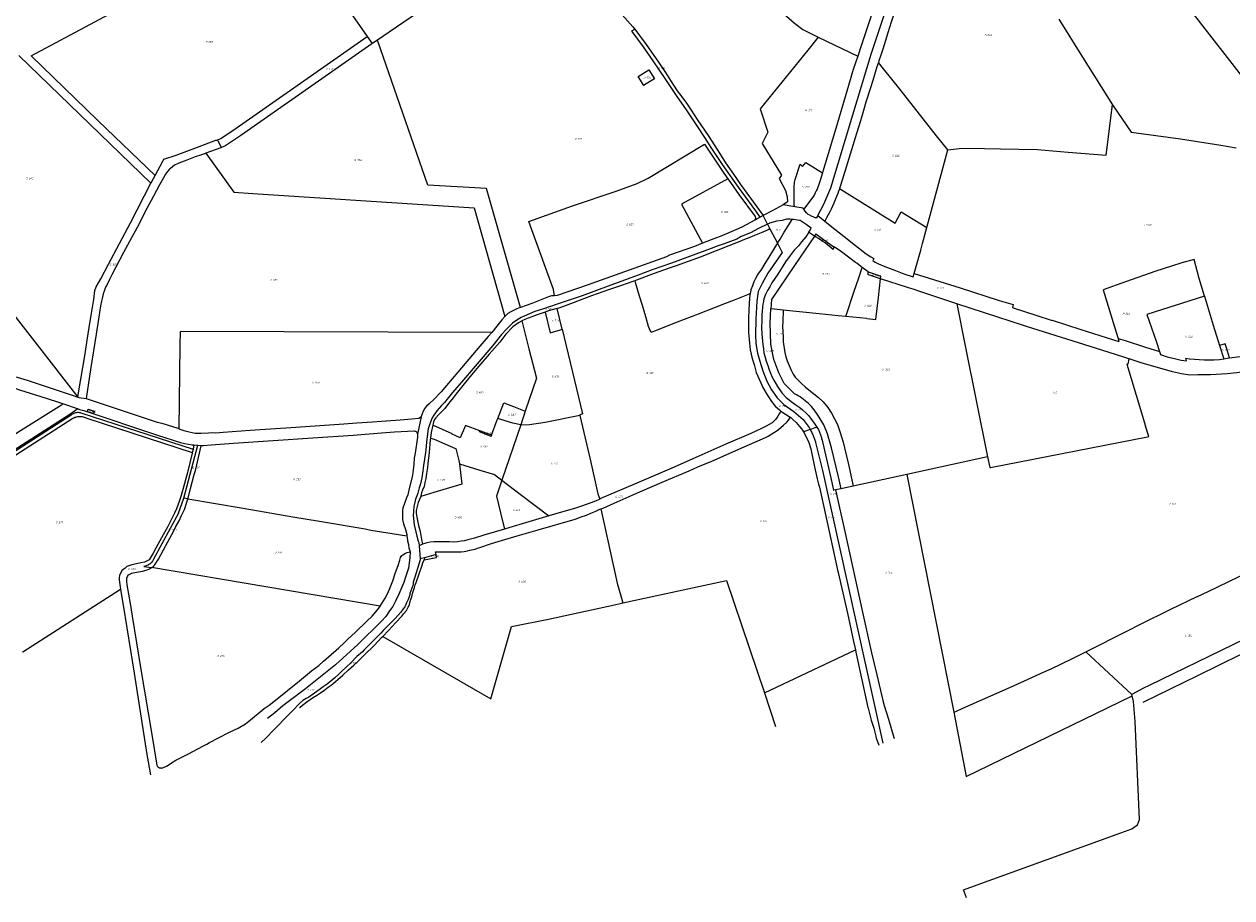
# Model space of a CAD drawing. Header units: metres. Extents: x 199958 to 203813, y 461826 to 464622.
# Tile 3 of 13: x 201332 to 202487, y 461826 to 462662. Entities that reach past the tile are written whole.
import ezdxf
from ezdxf.enums import TextEntityAlignment as Align
from ezdxf.lldxf.tags import DXFTag

# ---------------------------------------------------------------- set-up
doc = ezdxf.new("R2010")
doc.units = ezdxf.units.M
doc.layers.get('0').update_dxf_attribs({"lineweight": 25})
doc.layers.add('B-WE-KG-GRENS_PERCEEL-G', color=150, linetype='KG-PERCEEL', lineweight=18)
doc.layers.add('B-WE-KG-GRENS_PERCEEL-S', color=150, linetype='Continuous', lineweight=25)
doc.styles.add('NLCS-ISO', font='NLCS-ISO.ttf')
doc.styles.get("Standard").update_dxf_attribs({"font": 'NLCS-ISO.ttf'})
tags = doc.linetypes.add('KG-PERCEEL', pattern='A,5.5,-2,["P",Standard,S=1.8,R=0,X=-0.5,Y=-0.9],-2,5.5,-2,[5,NLCS.SHX,S=0.75,R=0,X=0,Y=0],-2', length=19).pattern_tags.tags
tags[6] = DXFTag(74, 10)

# ---------------------------------------------------------------- blocks, each defined once
blk = doc.blocks.new('SKG-PERCEELNUMMER-SO')
at = {"style": 'NLCS-ISO', "oblique": 10, "flags": 1}
for tag, p in [('GEMEENTECODE', (0, 2.6)), ('PERCEELGROOTTE', (0, -2.4))]:
    blk.add_attdef(tag, text='', height=1.8, dxfattribs=at).set_placement(p, align=Align.MIDDLE_CENTER)
at = {"style": 'NLCS-ISO', "oblique": 10}
blk.add_attdef('SECTIE', text='', height=1.8, dxfattribs=at).set_placement((-0.5, 0), align=Align.MIDDLE_RIGHT)
blk.add_attdef('PERCEELNUMMER', text='', height=1.8, dxfattribs=at).set_placement((0.5, 0), align=Align.MIDDLE_LEFT)

msp = doc.modelspace()

# ---------------------------------------------------------------- linework, layer by layer
at = {"layer": 'B-WE-KG-GRENS_PERCEEL-G', "flags": 128}
for points in [[(201834.135, 462971.657), (201887.386, 462908.848), (201937.255, 462849.342), (201954.436, 462822.941), (201956.951, 462814.56), (201960.303, 462798.635), (201961.979, 462782.711), (201958.627, 462770.558), (201954.151, 462764.827), (202038.777, 462688.99), (202068.625, 462662.404), (202076.697, 462656.364), (202091.365, 462649.24)], [(201339.172, 462631.367), (201582.547, 462761.757)], [(202220.982, 462757.241), (202218.097, 462754.471), (202206.735, 462743.474), (202198.034, 462735.139), (202192.624, 462730.076), (202187.477, 462724.127), (202185.709, 462722.049), (202183.221, 462718.396), (202178.456, 462711.403), (202178.142, 462710.933), (202176.123, 462706.308), (202175.474, 462704.817), (202174.26, 462702.267), (202172.916, 462699.131), (202171.034, 462694.257), (202168.774, 462686.529), (202165.845, 462677.612), (202161.192, 462663.42), (202158.058, 462653.41), (202153.046, 462637.77), (202151.139, 462631.799), (202149.393, 462626.558), (202148.867, 462624.86)], [(201670.067, 462646.471), (201681.428, 462654.308), (201702.295, 462668.703), (201715.22, 462677.619), (201758.069, 462707.406), (201783.475, 462725.222), (201782.744, 462726.406), (201781.917, 462728.163), (201781.4, 462730.437), (201781.917, 462732.608), (201784.088, 462736.95), (201785.638, 462739.534), (201786.052, 462742.739), (201784.565, 462747.05)], [(202390.488, 462747.806), (202556.932, 462533.348)], [(201608.729, 462724.042), (201660.33, 462649.715)], [(202090.93, 462478.695), (202096.783, 462489.315), (202103.509, 462505.079), (202124.584, 462574.875), (202142.116, 462632.737), (202164.152, 462700.179), (202167.01, 462707.356)], [(202155.723, 462709.266), (202150.904, 462696.598), (202132.687, 462641.863), (202129.101, 462630.912)], [(201891.513, 462687.832), (201892.317, 462686.424), (201893.352, 462684.613), (201904.164, 462670.622), (201914.339, 462659.017), (201916.076, 462656.758)], [(202321.411, 462666.371), (202344.071, 462630.017), (202372.486, 462584.51)], [(201517.248, 462550.971), (201520.317, 462552.368), (201534.999, 462562.098), (201631.694, 462629.836), (201660.33, 462649.715)], [(201660.33, 462649.715), (201665.007, 462642.981)], [(201913.621, 462654.502), (201913.223, 462655.039), (201916.076, 462656.758)], [(202036.038, 462476.98), (202031.687, 462483.043), (202015.316, 462505.844), (201999.937, 462527.521), (201989.234, 462543.696), (201986.017, 462548.657), (201978.258, 462560.628), (201965.568, 462579.499), (201956.105, 462593.408), (201945.799, 462608.57), (201933.724, 462626.585), (201924.386, 462639.977), (201913.621, 462654.502)], [(201916.076, 462656.758), (201920.699, 462650.749), (201926.9, 462642.004), (201938.665, 462625.15), (201945.502, 462615.293), (201950.272, 462607.82), (201956.632, 462597.963), (201960.13, 462593.352), (201965.536, 462585.879), (201969.828, 462579.36), (201975.711, 462570.298), (201986.84, 462554.08), (201989.155, 462550.545), (201995.585, 462540.725), (202002.899, 462529.119), (202012.597, 462514.968), (202017.138, 462508.253), (202038.876, 462478.518)], [(201520.63, 462543.501), (201524.304, 462545.173), (201539.624, 462555.326), (201571.285, 462577.784), (201597.749, 462596.288), (201626.527, 462616.267), (201632.94, 462620.719), (201664.929, 462642.927), (201665.007, 462642.981)], [(201665.007, 462642.981), (201665.87, 462643.576), (201670.067, 462646.471)], [(201806.744, 462390.633), (201774.515, 462504.378), (201718.194, 462507.627), (201670.459, 462645.34), (201670.067, 462646.471)], [(202091.365, 462649.24), (202081.319, 462636.69), (202035.86, 462580.481), (202043.347, 462558.348), (202037.76, 462547.388), (202056.365, 462517.219), (202054.086, 462513.964), (202060.27, 462502.572), (202061.572, 462496.388), (202061.898, 462491.831)], [(202091.365, 462649.24), (202129.101, 462630.912)], [(201327.566, 462631.473), (201453.701, 462509.394)], [(201339.172, 462631.367), (201392.195, 462580.053)], [(202129.101, 462630.912), (202124.904, 462618.092), (202118.596, 462597.406), (202108.246, 462561.868), (202097.682, 462527.048), (202095.812, 462520.822)], [(202148.867, 462624.86), (202147.555, 462620.623), (202143.553, 462607.702), (202141.351, 462600.749), (202137.013, 462587.114), (202134.615, 462579.036), (202131.663, 462568.998), (202128.106, 462557.099), (202121.952, 462537.282), (202115.616, 462516.667), (202114.335, 462512.498), (202112.282, 462506.215), (202111.734, 462504.357)], [(202215.291, 462541.263), (202204.569, 462554.804), (202169.56, 462599.016), (202153.812, 462618.685), (202148.867, 462624.86)], [(202215.291, 462541.263), (202228.953, 462542.968), (202250.252, 462542.779), (202265.587, 462542.444), (202300.849, 462541.617), (202330.126, 462539.248), (202366.579, 462536.187), (202372.486, 462584.51)], [(202372.486, 462584.51), (202390.362, 462558.324), (202437.667, 462551.92), (202476.312, 462545.709), (202490.951, 462543.304)], [(201392.195, 462580.053), (201403.333, 462569.274)], [(201403.333, 462569.274), (201457.627, 462516.728)], [(201184.765, 462560.986), (201383.752, 462305.099)], [(201457.627, 462516.728), (201465.073, 462530.603), (201465.851, 462532.355), (201477.793, 462536.336), (201498.047, 462543.946), (201515.609, 462550.502), (201516.293, 462550.698), (201517.248, 462550.971)], [(201517.248, 462550.971), (201520.63, 462543.501)], [(201814.773, 462472.971), (201856.496, 462487.86), (201898.207, 462501.999), (201918.395, 462509.125), (201928.913, 462514.308), (201982.844, 462546.749)], [(201982.844, 462546.749), (202000, 462520.912), (202001.288, 462518.973), (202005.102, 462513.578)], [(201506.285, 462538.192), (201504.711, 462537.61), (201501.919, 462536.68), (201496.077, 462534.576), (201487.894, 462531.394), (201480.425, 462528.503), (201476.308, 462526.673), (201472.33, 462523.605), (201471.282, 462522.79), (201469.48, 462520.763), (201467.536, 462518.017), (201465.554, 462514.636), (201461.835, 462508.01), (201455.954, 462497.071), (201449.854, 462485.351), (201440.406, 462467.259), (201433.016, 462453.772), (201427.285, 462443.128), (201416.189, 462421.988), (201413.937, 462417.318), (201411.376, 462412.008), (201410.221, 462410.045), (201408.842, 462406.14), (201408.155, 462403.848), (201407.337, 462400.693), (201406.406, 462396.852), (201405.594, 462392.324), (201403.612, 462379.508), (201401.288, 462365.09), (201395.985, 462331.509), (201391.89, 462303.767)], [(201520.434, 462543.429), (201506.285, 462538.192)], [(201506.285, 462538.192), (201532.881, 462500.878), (201551.153, 462499.763), (201762.545, 462485.961), (201791.89, 462382.207)], [(201520.63, 462543.501), (201520.434, 462543.429)], [(202195.166, 462467.097), (202215.291, 462541.263)], [(202069.206, 462513.124), (202074.09, 462527.621)], [(202074.09, 462527.621), (202076.49, 462525.59)], [(202076.49, 462525.59), (202079.424, 462529.195)], [(202079.424, 462529.195), (202095.367, 462519.341)], [(201453.701, 462509.394), (201453.943, 462509.864), (201456.152, 462513.98), (201457.627, 462516.728)], [(202005.102, 462513.578), (201960.763, 462489.327)], [(202005.102, 462513.578), (202007.494, 462510.194)], [(202068.505, 462507.166), (202068.571, 462508.667), (202068.71, 462510.162), (202068.922, 462511.649), (202069.206, 462513.124)], [(202092.881, 462511.063), (202092.315, 462509.224), (202091.691, 462507.404), (202091.008, 462505.605), (202090.268, 462503.829), (202089.471, 462502.077), (202088.619, 462500.352), (202087.711, 462498.656), (202086.749, 462496.989)], [(202095.367, 462519.341), (202092.881, 462511.063)], [(202095.812, 462520.822), (202095.367, 462519.341)], [(201383.752, 462305.099), (201384.443, 462308.965), (201390.882, 462346.309), (201392.851, 462359.538), (201394.648, 462371.614), (201396.147, 462381.529), (201397.676, 462390.817), (201398.96, 462398.296), (201400.022, 462406.79), (201401.359, 462410.557), (201405.718, 462418.215), (201412.965, 462432.124), (201434.252, 462471.655), (201453.701, 462509.394)], [(202007.494, 462510.194), (202015.599, 462498.728), (202031.056, 462477.73), (202031.371, 462476.17), (202030.891, 462474.192)], [(202068.979, 462487.041), (202068.523, 462488.56), (202068.259, 462492.192), (202068.505, 462507.166)], [(202111.734, 462504.357), (202111.602, 462503.91), (202111.292, 462503.103), (202110.506, 462501.061), (202110.306, 462500.542), (202110.038, 462499.785), (202108.926, 462496.652), (202106.338, 462490.442), (202103.669, 462484.597), (202102.425, 462482.112), (202099.335, 462476.424), (202097.611, 462473.321)], [(202111.734, 462504.357), (202164.784, 462471.299), (202170.817, 462482.269), (202195.166, 462467.097)], [(201960.763, 462489.327), (201980.807, 462452.032)], [(202057.758, 462488.957), (202047.464, 462483.17), (202038.876, 462478.518)], [(202061.898, 462491.831), (202057.758, 462488.957)], [(202068.979, 462487.041), (202067.174, 462487.349), (202057.758, 462488.957)], [(202086.749, 462496.989), (202077.523, 462484.798)], [(202036.038, 462476.98), (202030.891, 462474.192)], [(202038.876, 462478.518), (202036.038, 462476.98)], [(202043.052, 462470.337), (202038.876, 462478.518)], [(202076.92, 462485.685), (202068.979, 462487.041)], [(202077.523, 462484.798), (202076.92, 462485.685)], [(202090.93, 462478.695), (202090.078, 462477.162), (202089.567, 462476.164), (202085.111, 462477.876), (202082.693, 462479.145), (202081.86, 462479.621), (202080.036, 462481.286), (202078.965, 462482.674), (202077.523, 462484.798)], [(202090.93, 462478.695), (202097.611, 462473.321)], [(202043.052, 462470.337), (202034.29, 462466.087), (202026.542, 462462.155), (202017.637, 462458.454), (202013.705, 462456.141), (202001.562, 462451.631), (201994.855, 462449.202), (201988.957, 462447.005), (201951.14, 462433.128), (201932.753, 462426.536), (201919.222, 462421.679), (201890.773, 462411.039), (201865.909, 462401.903), (201839.889, 462393.114), (201836.419, 462391.958), (201833.413, 462391.032), (201829.828, 462389.76), (201823.583, 462387.794), (201820.576, 462386.753), (201810.399, 462382.359), (201807.624, 462381.202), (201804.154, 462379.352), (201799.181, 462375.651), (201795.596, 462372.182), (201793.515, 462370.1), (201788.773, 462364.896), (201780.331, 462354.373), (201752.46, 462321.529), (201741.821, 462309.271), (201734.188, 462299.903), (201731.413, 462297.012), (201727.018, 462291.808), (201725.515, 462289.842), (201723.896, 462287.645), (201722.508, 462285.101), (201721.12, 462282.094), (201719.617, 462277.468), (201718.692, 462274.692), (201717.073, 462262.203), (201716.263, 462254.223), (201715.107, 462245.781), (201714.28, 462239.678), (201713.603, 462234.679), (201712.562, 462227.74), (201711.29, 462221.958), (201710.134, 462218.141), (201708.63, 462213.053), (201707.821, 462210.74), (201707.127, 462208.89), (201706.665, 462207.502)], [(201839.297, 462401.723), (201838.442, 462407.765), (201817.558, 462465.081), (201814.773, 462472.971)], [(202045.28, 462465.973), (202043.657, 462465.046), (202041.46, 462464.005), (202036.95, 462462.155), (202030.474, 462459.379), (202024.344, 462456.951), (202022.494, 462456.257), (202014.977, 462453.019), (202005.841, 462449.549), (201993.814, 462444.808), (201978.549, 462438.679), (201955.535, 462430.583), (201948.828, 462428.155), (201939.113, 462424.917), (201934.487, 462423.298), (201917.603, 462416.706), (201916.033, 462416.235)], [(202030.891, 462474.192), (202018.289, 462467.365), (202013.192, 462465.313), (201999.36, 462459.246), (201989.016, 462455.224)], [(202063.686, 462475.123), (202060.971, 462475.01), (202056.999, 462473.98), (202051.41, 462473.098), (202048.174, 462472.215), (202044.938, 462471.186), (202044.41, 462470.948), (202043.052, 462470.337)], [(202043.052, 462470.337), (202045.28, 462465.973)], [(202045.28, 462465.973), (202052.383, 462452.056)], [(202052.383, 462452.056), (202054.881, 462456.052), (202058.99, 462462.648), (202066.566, 462474.886)], [(202066.566, 462474.886), (202064.501, 462475.157), (202063.686, 462475.123)], [(202082.468, 462462.599), (202083.182, 462463.684), (202084.669, 462466.597), (202079.798, 462470.155), (202077.151, 462472.068), (202074.062, 462473.687), (202073.474, 462473.98), (202067.744, 462474.732), (202066.566, 462474.886)], [(202097.611, 462473.321), (202102.79, 462469.156), (202116.165, 462458.399), (202126.911, 462449.899), (202137.148, 462441.98), (202141.605, 462439.195), (202144.676, 462437.534), (202143.527, 462435.471), (202145.944, 462433.901), (202149.109, 462432.27), (202154.916, 462429.85), (202165.142, 462426.052), (202173.137, 462422.932), (202182.003, 462420.011), (202182.939, 462423.279)], [(202182.939, 462423.279), (202189.306, 462445.501), (202190.993, 462451.718), (202195.166, 462467.097)], [(201989.016, 462455.224), (201980.807, 462452.032)], [(202082.468, 462462.599), (202079.505, 462458.095), (202075.536, 462453.456), (202072.4, 462449.671), (202068.399, 462445.345), (202064.505, 462440.371), (202060.18, 462434.423), (202057.584, 462430.313), (202052.718, 462422.527), (202047.202, 462414.2), (202045.039, 462410.415), (202042.985, 462406.954), (202041.038, 462403.061), (202039.524, 462399.06), (202039.4, 462398.441), (202039.16, 462397.241), (202039.124, 462397.061), (202038.983, 462396.356), (202038.443, 462393.761), (202037.794, 462387.596), (202037.578, 462383.271), (202037.361, 462377.864), (202037.253, 462371.483), (202037.469, 462365.535), (202037.686, 462362.075), (202038.01, 462358.398), (202038.335, 462355.37), (202038.983, 462351.044), (202039.524, 462347.367), (202040.389, 462344.015), (202041.687, 462339.364), (202043.093, 462335.147), (202044.066, 462331.903), (202045.797, 462327.793), (202047.419, 462324.224), (202048.933, 462321.196), (202052.501, 462315.248), (202056.719, 462309.192), (202060.72, 462304.65), (202061.91, 462303.569), (202065.587, 462300.757), (202070.021, 462297.729), (202073.914, 462295.026), (202076.509, 462292.863), (202079.97, 462289.51), (202082.133, 462287.456), (202084.079, 462284.968), (202088.189, 462279.02), (202089.942, 462276.418)], [(202087.695, 462459.023), (202068.64, 462430.769)], [(202083.099, 462462.167), (202082.569, 462462.529), (202082.468, 462462.599)], [(202087.695, 462459.023), (202083.099, 462462.167)], [(202089, 462460.958), (202087.695, 462459.023)], [(202106.376, 462448.517), (202105.693, 462446.106), (202098.311, 462452.114), (202097.945, 462452.36), (202095.79, 462453.812), (202091.728, 462456.551), (202089.365, 462457.88), (202087.695, 462459.023)], [(202089, 462460.958), (202100.037, 462453.058), (202106.376, 462448.517)], [(202484.509, 462342.46), (202494.515, 462343.754), (202505.856, 462345.344), (202555.244, 462352.551), (202556.743, 462353.182), (202560.35, 462355.27), (202563.443, 462358.082), (202564.686, 462359.68), (202566.494, 462362.535), (202567.478, 462364.949), (202572.527, 462386.408), (202579.457, 462422.019), (202581.817, 462432.315), (202583.785, 462440.519), (202586.207, 462447.094), (202590.402, 462453.386), (202590.894, 462453.886)], [(201980.807, 462452.032), (201973.15, 462449.054), (201949.391, 462440.608), (201946.307, 462439.135), (201870.471, 462412.156), (201842.048, 462402.195), (201839.297, 462401.723)], [(202052.383, 462452.056), (202051.636, 462450.861), (202047.635, 462444.372), (202044.066, 462438.64), (202040.281, 462432.584), (202037.037, 462427.393), (202033.793, 462422.419), (202031.089, 462417.661), (202030.008, 462415.173), (202028.493, 462411.28), (202027.088, 462407.495), (202026.547, 462405.44), (202026.34, 462404.046)], [(202052.383, 462452.056), (202056.934, 462443.141), (202053.467, 462438.197), (202043.361, 462423.579), (202037.867, 462413.669), (202034.04, 462405.82), (202032.569, 462396.598), (202031.882, 462379.526), (202031.391, 462364.613), (202031.784, 462356.371), (202033.452, 462347.05), (202035.512, 462339.3), (202038.455, 462329.979), (202042.184, 462320.364), (202046.893, 462312.024), (202052.093, 462304.371), (202058.471, 462297.994), (202068.086, 462291.126), (202076.916, 462283.473), (202082.606, 462275.919), (202083.623, 462274.118)], [(202109.511, 462446.916), (202106.376, 462448.517)], [(202113.606, 462443.862), (202113.295, 462444.101), (202111.773, 462445.237), (202109.511, 462446.916)], [(202128.187, 462432.972), (202127.032, 462433.834), (202113.606, 462443.862)], [(202068.64, 462430.769), (202046.699, 462398.244)], [(202132.144, 462430.016), (202128.187, 462432.972)], [(202460.604, 462401.642), (202455.562, 462418.495), (202450.628, 462436.613), (202438.901, 462433.263), (202429.027, 462430.085), (202414.051, 462425.264), (202385.084, 462415.087), (202363.709, 462407.45), (202374.576, 462372.157), (202377.951, 462361.138)], [(202117.858, 462382.024), (202125.775, 462406.304), (202129.745, 462418.184), (202133.474, 462429.055)], [(202133.474, 462429.055), (202132.144, 462430.016)], [(202134.739, 462428.102), (202133.474, 462429.055)], [(202139.129, 462424.81), (202134.739, 462428.102)], [(202139.038, 462421.875), (202139.1, 462423.823)], [(202140.37, 462421.449), (202139.038, 462421.875)], [(202139.1, 462423.823), (202139.129, 462424.81)], [(202139.129, 462424.81), (202145.908, 462422.419), (202149.754, 462421.017)], [(202144.323, 462420.184), (202140.37, 462421.449)], [(202150.849, 462418.095), (202144.323, 462420.184)], [(202151.117, 462420.52), (202149.754, 462421.017)], [(202150.849, 462418.095), (202151.117, 462420.52)], [(202182.939, 462423.279), (202227.111, 462409.458), (202264.403, 462397.419), (202277.662, 462393.417), (202276.908, 462390.544), (202277.828, 462390.249), (202299.396, 462383.344), (202314.925, 462378.318), (202314.925, 462378.496)], [(201916.033, 462416.235), (201914.134, 462415.665), (201903.263, 462411.849), (201890.889, 462407.454), (201874.814, 462401.788), (201857.236, 462395.196), (201849.488, 462392.189), (201843.59, 462390.107), (201842.055, 462389.812)], [(201916.033, 462416.235), (201916.473, 462414.763), (201920.303, 462401.942), (201923.3, 462391.951), (201926.964, 462379.962), (201928.962, 462372.969), (201929.794, 462370.471), (201930.627, 462368.473), (201931.459, 462367.308), (201932.125, 462367.141), (201935.123, 462368.306), (201956.936, 462376.965), (201976.917, 462384.625), (201993.068, 462390.952), (202002.06, 462394.449), (202011.385, 462397.945), (202024.039, 462403.107), (202026.34, 462404.046)], [(202146.559, 462379.107), (202148.874, 462400.241), (202150.849, 462418.095)], [(202177.728, 462409.488), (202176.705, 462409.821), (202150.849, 462418.095)], [(202189.451, 462405.638), (202182.038, 462408.087), (202177.728, 462409.488)], [(201839.297, 462401.723), (201836.624, 462401.723), (201833.464, 462400.751), (201817.668, 462394.433), (201806.744, 462390.633)], [(202026.34, 462404.046), (202026.114, 462402.52), (202025.682, 462399.168), (202025.357, 462394.518), (202025.033, 462387.921), (202024.817, 462380.892), (202024.6, 462373.105), (202024.6, 462366.725), (202025.574, 462356.668), (202026.439, 462350.287), (202027.304, 462345.961), (202027.845, 462343.258), (202028.602, 462340.878), (202030.116, 462336.228), (202031.954, 462328.55), (202036.604, 462318.601), (202038.551, 462314.167), (202042.444, 462307.246), (202043.85, 462305.191), (202046.878, 462300.757), (202050.339, 462296.431), (202054.232, 462292.754), (202055.746, 462291.565)], [(202046.699, 462398.244), (202045.989, 462389.328)], [(202223.027, 462394.547), (202189.451, 462405.638)], [(202460.604, 462401.642), (202405.473, 462384.074), (202414.296, 462358.407), (202417.654, 462348.564)], [(202460.604, 462401.642), (202464.129, 462389.859), (202468.91, 462373.861), (202475.035, 462354.218)], [(201806.744, 462390.633), (201806.488, 462390.544), (201803.328, 462389.329), (201797.496, 462386.412), (201794.822, 462384.954), (201792.149, 462382.523), (201791.89, 462382.207)], [(201830.553, 462386.323), (201830.515, 462386.311), (201822.658, 462383.747), (201817.685, 462381.665), (201814.1, 462380.393), (201810.862, 462379.237), (201808.003, 462377.807)], [(201842.055, 462389.812), (201840.583, 462389.529), (201833.644, 462387.332), (201830.553, 462386.323)], [(201830.553, 462386.323), (201835.329, 462366.399), (201845.216, 462369.446), (201846.793, 462369.931)], [(201846.793, 462369.931), (201842.055, 462389.812)], [(202068.661, 462308.118), (202058.993, 462317.917), (202053.599, 462328.336), (202048.841, 462340.855), (202046.216, 462355.701), (202045.472, 462375.845), (202045.989, 462389.328)], [(202057.881, 462388.119), (202046.469, 462389.279), (202045.989, 462389.328)], [(202057.881, 462388.119), (202057.497, 462377.386), (202057.376, 462372.482), (202057.531, 462367.73), (202057.807, 462362.603), (202058.047, 462357.743), (202059.6, 462347.795), (202060.457, 462343.663), (202061.815, 462339.727), (202065.563, 462330.879), (202067.588, 462327.043), (202069.479, 462324.186), (202075.549, 462317.938), (202079.052, 462314.886), (202087.246, 462308.268), (202091.52, 462304.731), (202096.224, 462300.521), (202100.573, 462295.069), (202104.019, 462289.687), (202107.003, 462284.376), (202109.683, 462278.806), (202112.146, 462272.26), (202115.093, 462261.801), (202116.53, 462256.443), (202120.272, 462240.512), (202121.613, 462234.866), (202124.768, 462219.938)], [(202110.603, 462382.761), (202092.151, 462384.636), (202057.881, 462388.119)], [(202223.809, 462394.289), (202223.027, 462394.547)], [(202290.468, 462372.413), (202286.511, 462373.654), (202263.102, 462381.31), (202223.809, 462394.289)], [(202223.809, 462394.289), (202231.739, 462353.96), (202253.067, 462247.763)], [(201808.003, 462377.807), (201807.855, 462377.733), (201805.079, 462376.114), (201799.528, 462372.298), (201792.821, 462365.243), (201788.889, 462359.924), (201787.039, 462357.611), (201776.977, 462346.162), (201766.916, 462334.482), (201761.712, 462328.237), (201757.318, 462322.801), (201751.767, 462316.209), (201745.406, 462308.114), (201742.63, 462304.414), (201738.12, 462298.747), (201734.651, 462294.121), (201731.413, 462290.999), (201728.522, 462287.992), (201725.862, 462285.101), (201724.59, 462283.597), (201723.78, 462281.4), (201722.995, 462278.108)], [(201789.046, 462378.73), (201787.775, 462377.177), (201779.373, 462366.85)], [(201791.89, 462382.207), (201789.046, 462378.73)], [(201808.003, 462377.807), (201814.9, 462351.262), (201822.192, 462323.045), (201811.461, 462291.421)], [(202117.858, 462382.024), (202110.603, 462382.761)], [(202137.723, 462380.005), (202117.858, 462382.024)], [(202137.723, 462380.005), (202146.559, 462379.107)], [(202314.925, 462378.496), (202342.278, 462369.768), (202378.84, 462358.236)], [(201480.491, 462274.747), (201481.598, 462354.245), (201481.809, 462367.748)], [(201779.373, 462366.85), (201481.809, 462367.748)], [(201779.373, 462366.85), (201776.109, 462362.838), (201768.089, 462353.604), (201746.945, 462328.813), (201736.252, 462316.176), (201730.905, 462310.1), (201724.343, 462303.052), (201719.725, 462298.678), (201717.052, 462296.247), (201715.351, 462294.303), (201713.893, 462291.629), (201712.04, 462286.305)], [(201846.793, 462369.931), (201866.103, 462288.911), (201863.604, 462287.974), (201863.715, 462287.487)], [(202362.394, 462349.848), (202290.468, 462372.413)], [(202377.951, 462361.138), (202384.689, 462359.013), (202404.242, 462352.817), (202417.654, 462348.564)], [(202377.951, 462361.138), (202378.84, 462358.236)], [(202388.309, 462341.732), (202383.427, 462343.26), (202369.534, 462347.608), (202362.394, 462349.848)], [(202484.509, 462342.46), (202481.476, 462352.13), (202480.305, 462355.861), (202475.035, 462354.218)], [(202475.035, 462354.218), (202478.94, 462341.69)], [(202388.309, 462341.732), (202387.364, 462336.585), (202386.219, 462336.421), (202404.22, 462277.292)], [(202388.425, 462341.693), (202388.309, 462341.732)], [(202454.143, 462326.15), (202446.608, 462326.093), (202438.435, 462327.173), (202429.968, 462329.291), (202399.932, 462337.83), (202388.425, 462341.693)], [(202417.654, 462348.564), (202418.65, 462345.644), (202424.912, 462343.505), (202433.099, 462341.485), (202438.309, 462340.422), (202443.295, 462339.59), (202442.869, 462342.146), (202446.094, 462341.743), (202450.923, 462341.323), (202455.586, 462340.9), (202460.186, 462340.69), (202464.305, 462340.588), (202469.399, 462340.794), (202474.913, 462341.107), (202478.94, 462341.69)], [(202478.94, 462341.69), (202482.156, 462342.156), (202484.509, 462342.46)], [(201063.662, 462260.2), (201068.854, 462261.875), (201076.065, 462264.559), (201086.329, 462270.28), (201147.032, 462305.016), (201154.299, 462310.084), (201161.595, 462313.649), (201168.352, 462316.689), (201173.434, 462318.722), (201177.194, 462319.946), (201187.674, 462322.192), (201194.261, 462323.24), (201201.622, 462323.991), (201209.717, 462324.44), (201217.939, 462324.631), (201218.693, 462324.837), (201225.39, 462325.098), (201276.496, 462327.08), (201285.778, 462327.38), (201295.94, 462327.529), (201302.118, 462327.529), (201310.056, 462326.631), (201318.65, 462325.576), (201325.718, 462324.072), (201335.316, 462321.223), (201378.379, 462307.018), (201383.752, 462305.099)], [(202541.076, 462335.364), (202540.405, 462335.258), (202534.31, 462334.217), (202506.044, 462330.537), (202491.309, 462328.327), (202482.365, 462327.282), (202466.32, 462326.243), (202454.143, 462326.15)], [(201057.75, 462242.182), (201081.183, 462255.37), (201101.6, 462267.288), (201105.189, 462269.36), (201113.839, 462274.355), (201141.309, 462290.216), (201153.173, 462297.217), (201165.367, 462303.559), (201168.562, 462305.399), (201176.039, 462308.41), (201180.205, 462309.765), (201186.513, 462311.512), (201193.582, 462312.771), (201197.76, 462313.159), (201205.839, 462313.591), (201270.99, 462316.022), (201277.224, 462316.227), (201289.017, 462316.616), (201294.99, 462316.809), (201302.234, 462316.519), (201308.277, 462316.032), (201313.598, 462315.355), (201319.731, 462314.284), (201322.612, 462313.803), (201328.079, 462312.046), (201343.348, 462307.25), (201353.608, 462303.924), (201366.264, 462299.87), (201369.057, 462298.894)], [(201383.752, 462305.099), (201384.67, 462304.771), (201387.096, 462304.434), (201391.89, 462303.767)], [(201391.89, 462303.767), (201420.432, 462294.202), (201459.584, 462281.052), (201463.918, 462280.006), (201479.459, 462275.224), (201480.491, 462274.747)], [(202092.201, 462285.887), (202091.162, 462287.66), (202090.057, 462289.392), (202088.887, 462291.081), (202087.654, 462292.725), (202086.36, 462294.321), (202085.006, 462295.867), (202083.595, 462297.36), (202082.128, 462298.799), (202080.607, 462300.181), (202079.036, 462301.505), (202077.415, 462302.768), (202075.748, 462303.969), (202074.036, 462305.107), (202072.283, 462306.178), (202070.49, 462307.182), (202068.661, 462308.118)], [(200983.145, 462036.861), (200989.571, 462040.975), (200995.777, 462044.949), (201008.839, 462053.312), (201019.788, 462060.322), (201022.363, 462061.971), (201028.835, 462065.567), (201053.463, 462081.746), (201076.833, 462097.026), (201108.293, 462117.34), (201130.764, 462131.722), (201133.158, 462133.241), (201133.827, 462133.666), (201135.994, 462134.966), (201140.501, 462137.566), (201148.216, 462142.854), (201153.07, 462145.975), (201170.84, 462157.243), (201198.404, 462174.752), (201215.913, 462185.934), (201224.407, 462191.387), (201269.655, 462220.433), (201270.797, 462220.983), (201271.996, 462221.56), (201296.786, 462237.943), (201377.052, 462289.344), (201381.907, 462292.725), (201383.12, 462293.331), (201383.987, 462293.678)], [(201369.057, 462298.894), (201369.057, 462298.129), (201368.329, 462297.4), (201329.154, 462272.619), (201312.26, 462261.903), (201304.738, 462257.132), (201285.788, 462244.924), (201241.147, 462216.317), (201239.872, 462215.406), (201224.384, 462205.749), (201215.82, 462200.283), (201192.68, 462185.159), (201177.667, 462175.394), (201173.912, 462172.952), (201169.245, 462170.002), (201151.136, 462158.557), (201132.369, 462146.714), (201127.056, 462143.171), (201126.93, 462143.088), (201126.902, 462143.069), (201109.957, 462132.137), (201095.745, 462122.844), (201085.001, 462116.129), (201084.115, 462115.575)], [(201369.057, 462298.894), (201383.987, 462293.678)], [(201383.987, 462293.678), (201385.474, 462293.206), (201389.418, 462292.106), (201459.992, 462268.761), (201481.811, 462261.667), (201486.121, 462260.5), (201493.124, 462259.423), (201494.536, 462259.341)], [(201785.16, 462284.654), (201790.772, 462299.624), (201800.167, 462295.919), (201811.461, 462291.421)], [(201075.711, 462093.88), (201092.197, 462104.433), (201100.255, 462109.668), (201377.548, 462287.937)], [(201242.862, 462197.507), (201243.157, 462197.696), (201243.283, 462197.777), (201273.335, 462217.05), (201379.136, 462284.904)], [(201377.548, 462287.937), (201378.172, 462288.463), (201378.838, 462288.933), (201379.542, 462289.346), (201380.279, 462289.698), (201381.042, 462289.985), (201381.827, 462290.207), (201382.628, 462290.362), (201383.44, 462290.448), (201384.255, 462290.465), (201385.069, 462290.413), (201385.876, 462290.292), (201386.67, 462290.103)], [(201379.136, 462284.904), (201380.033, 462285.326), (201380.957, 462285.684), (201381.903, 462285.977), (201382.868, 462286.203), (201383.846, 462286.362), (201384.833, 462286.453), (201385.823, 462286.474), (201386.813, 462286.426), (201387.797, 462286.31), (201388.771, 462286.126), (201389.729, 462285.874)], [(201386.67, 462290.103), (201493.907, 462255.202)], [(201389.729, 462285.874), (201392.461, 462284.977), (201493.211, 462251.921)], [(201480.491, 462274.747), (201481.402, 462274.327), (201485.138, 462272.982), (201490.069, 462271.787), (201492.908, 462271.04), (201496.046, 462270.591), (201499.633, 462270.441), (201501.725, 462270.441), (201508.749, 462270.89), (201512.335, 462271.04), (201515.324, 462270.89), (201519.06, 462271.189), (201522.646, 462271.488), (201548.499, 462273.281), (201592.284, 462276.27), (201638.011, 462279.408), (201650.414, 462280.305), (201665.507, 462281.351)], [(201665.507, 462281.351), (201674.025, 462281.949), (201691.808, 462283.294), (201702.866, 462284.19), (201709.74, 462284.788), (201711.235, 462285.983), (201712.04, 462286.305)], [(201712.04, 462286.305), (201711.948, 462286.04), (201708.546, 462269.514)], [(201779.177, 462268.676), (201784.632, 462283.244), (201785.16, 462284.654)], [(201792.269, 462282.201), (201785.16, 462284.654)], [(201799.388, 462280.089), (201792.269, 462282.201)], [(201811.461, 462291.421), (201807.04, 462278.381)], [(201830.41, 462280.601), (201815.554, 462278.565)], [(201863.715, 462287.487), (201830.41, 462280.601)], [(201863.715, 462287.487), (201873.61, 462244.216), (201880.863, 462212.543), (201882.536, 462207.507)], [(202055.746, 462291.565), (202054.181, 462288.917), (202052.678, 462286.72), (202051.521, 462284.985), (202050.48, 462283.713), (202047.242, 462280.475), (202041.576, 462277.121), (202036.603, 462274.692), (202026.889, 462270.182), (202003.181, 462259.89), (201971.61, 462245.897), (201953.569, 462237.917), (201915.753, 462221.727), (201882.794, 462207.618), (201882.536, 462207.507)], [(201883.675, 462198.235), (201885.8, 462198.944), (201896.44, 462203.57), (201913.555, 462211.203), (201942.351, 462223.692), (201967.909, 462234.679), (201976.467, 462238.38), (201989.766, 462243.815), (202020.528, 462257.461), (202040.997, 462266.482), (202043.426, 462267.638), (202053.256, 462273.652), (202058.113, 462278.046), (202061.236, 462281.169), (202062.97, 462283.019), (202064.772, 462285.79)], [(202055.746, 462291.565), (202064.722, 462285.833), (202064.772, 462285.79)], [(202064.772, 462285.79), (202067.209, 462283.67), (202070.237, 462280.642), (202073.481, 462276.857), (202075.382, 462274.59), (202076.293, 462273.505), (202077.282, 462271.81)], [(202113.349, 462217.461), (202110.775, 462228.676), (202104.237, 462256.497), (202100.365, 462269.958), (202096.709, 462278.397), (202092.201, 462285.887)], [(201502.691, 462258.869), (201503.989, 462258.794), (201511.352, 462259.512), (201532.721, 462261.039), (201608.503, 462266.067), (201646.933, 462268.761), (201674.049, 462270.736), (201686.53, 462271.724), (201705.206, 462272.711), (201707.181, 462272.262), (201707.9, 462271.364), (201708.546, 462269.514)], [(201708.546, 462269.514), (201708.546, 462266.84), (201706.115, 462251.529), (201705.386, 462246.669), (201704.901, 462240.836), (201703.928, 462232.572), (201703.199, 462228.927), (201700.526, 462217.504), (201699.068, 462211.672), (201697.852, 462208.756), (201694.45, 462198.791), (201693.964, 462196.847), (201693.964, 462191.257), (201694.207, 462188.098), (201695.179, 462183.723), (201696.88, 462178.376), (201698.095, 462173.759), (201698.326, 462172.488)], [(201722.995, 462278.108), (201721.352, 462271.223), (201720.83, 462265.834)], [(201744.393, 462268.241), (201741.476, 462269.508), (201741.676, 462269.967), (201722.995, 462278.108)], [(201767.96, 462272.884), (201754.334, 462277.975), (201749.237, 462266.111), (201744.393, 462268.241)], [(201767.556, 462271.837), (201767.96, 462272.884)], [(201778.678, 462267.344), (201767.556, 462271.837)], [(201768.925, 462272.522), (201768.04, 462272.854), (201767.96, 462272.884)], [(201779.177, 462268.676), (201768.925, 462272.522)], [(201779.177, 462268.676), (201778.678, 462267.344)], [(201807.04, 462278.381), (201789.166, 462225.662)], [(201807.04, 462278.381), (201799.388, 462280.089)], [(201807.04, 462278.381), (201807.612, 462278.254)], [(201815.554, 462278.565), (201807.612, 462278.254)], [(202083.623, 462274.118), (202077.282, 462271.81)], [(202077.282, 462271.81), (202079.321, 462268.314), (202080.294, 462266.151), (202082.025, 462262.474), (202082.65, 462260.638)], [(202083.623, 462274.118), (202088.442, 462275.872)], [(202083.623, 462274.118), (202086.04, 462269.836), (202088.698, 462262.138)], [(202088.442, 462275.872), (202089.942, 462276.418)], [(202089.942, 462276.418), (202091.541, 462274.046), (202094.461, 462266.259)], [(202253.067, 462247.763), (202255.264, 462237.649), (202256.097, 462237.83), (202406.203, 462267.134), (202407.25, 462267.338), (202404.22, 462277.292)], [(201485.117, 462208.316), (201498.426, 462259.116)], [(201489.048, 462207.662), (201489.307, 462208.399), (201491.455, 462217.543), (201495.057, 462230.913), (201496.235, 462234.931), (201497.482, 462240.403), (201501.777, 462258.415), (201502.691, 462258.869)], [(201494.536, 462259.341), (201493.907, 462255.202)], [(201494.536, 462259.341), (201498.426, 462259.116)], [(201498.426, 462259.116), (201502.691, 462258.869)], [(201720.83, 462265.834), (201720.658, 462264.053), (201719.501, 462252.026), (201718.345, 462241.386), (201717.882, 462237.57), (201716.957, 462232.019), (201716.379, 462227.046), (201715.569, 462223.23), (201714.644, 462219.529), (201713.256, 462216.175), (201712.331, 462213.516), (201711.637, 462210.393), (201711.519, 462210.103)], [(201720.83, 462265.834), (201724.309, 462264.858), (201744.788, 462256.03), (201744.943, 462255.963), (201748.046, 462244.416), (201748.418, 462241.2)], [(202082.65, 462260.638), (202083.755, 462257.392), (202084.188, 462255.661), (202085.593, 462249.173), (202087.54, 462239.872), (202088.513, 462235.33), (202090.46, 462226.895), (202091.751, 462221.869), (202092.515, 462218.892), (202094.137, 462211.647), (202101.923, 462176.392), (202110.173, 462138.415), (202110.405, 462137.406), (202119.355, 462098.425), (202125.25, 462071.275), (202126.992, 462063.251)], [(202088.698, 462262.138), (202088.886, 462261.594), (202095.361, 462234.711), (202153.205, 461974.014)], [(202094.461, 462266.259), (202094.677, 462265.394), (202095.083, 462263.722)], [(202095.083, 462263.722), (202097.489, 462253.823), (202099.328, 462245.82), (202103.005, 462228.95), (202106.141, 462216.081), (202106.179, 462215.906)], [(201493.211, 462251.921), (201493.117, 462251.487), (201488.476, 462232.853), (201486.606, 462225.925), (201482.449, 462210.823), (201480.579, 462205.281), (201479.401, 462201.679), (201478.085, 462198.146), (201476.214, 462194.059), (201469.772, 462181.382), (201463.607, 462170.505), (201460.42, 462164.756), (201458.272, 462160.46), (201455.917, 462155.681), (201452.8, 462150.901), (201451.899, 462149.584), (201450.098, 462148.337), (201447.535, 462147.298), (201444.14, 462146.606), (201439.776, 462145.566), (201435.412, 462144.666), (201431.671, 462143.419), (201430.632, 462143.003), (201429.108, 462141.618), (201427.861, 462140.509), (201426.267, 462139.401), (201424.807, 462137.211), (201424.743, 462137.115), (201424.548, 462136.663), (201423.635, 462134.552), (201423.219, 462132.404), (201423.15, 462130.188), (201424.61, 462121.477), (201424.639, 462121.302)], [(201493.907, 462255.202), (201493.879, 462255.02), (201493.357, 462252.598), (201493.211, 462251.921)], [(202253.067, 462247.763), (202176.184, 462231.089)], [(201748.418, 462241.2), (201750.674, 462221.708), (201724.114, 462213.647), (201723.883, 462213.647), (201711.519, 462210.103)], [(201748.418, 462241.2), (201768.136, 462235.248)], [(201768.136, 462235.248), (201782.159, 462231.011)], [(201782.159, 462231.011), (201789.166, 462225.662)], [(201789.166, 462225.662), (201783.971, 462210.34), (201787.756, 462194.245), (201791.409, 462178.85)], [(201789.166, 462225.662), (201806.579, 462212.371)], [(202176.184, 462231.089), (202124.768, 462219.938)], [(202176.184, 462231.089), (202220.865, 462003.646)], [(201806.579, 462212.371), (201834.032, 462191.36)], [(202107.889, 462216.277), (202106.179, 462215.906)], [(202113.349, 462217.461), (202107.889, 462216.277)], [(202107.889, 462216.277), (202110.978, 462202.111), (202116.73, 462176.443), (202133.813, 462099.491), (202142.385, 462060.474), (202147.415, 462039.465), (202153.036, 462015.058), (202154.571, 462010.033), (202158.516, 461996.986), (202163.539, 461979.555), (202163.838, 461978.672)], [(202124.768, 462219.938), (202114.437, 462217.697), (202113.349, 462217.461)], [(201454.341, 462141.965), (201454.462, 462142.033), (201455.986, 462143.073), (201457.164, 462144.458), (201459.103, 462147.298), (201460.835, 462150.139), (201465.615, 462159.144), (201469.841, 462166.557), (201473.517, 462173.531), (201475.812, 462177.886), (201477.253, 462180.619), (201480.786, 462186.785), (201483.003, 462191.842), (201485.636, 462197.592), (201487.991, 462204.658), (201489.048, 462207.662)], [(201480.016, 462194.148), (201485.117, 462208.316)], [(201489.048, 462207.662), (201485.117, 462208.316)], [(201489.048, 462207.662), (201541.666, 462198.909), (201589.299, 462190.668), (201614.902, 462186.293), (201658.344, 462179.029), (201663.937, 462177.842), (201684.331, 462174.629), (201698.326, 462172.488)], [(201706.665, 462207.502), (201705.855, 462204.495), (201705.045, 462200.332), (201704.467, 462195.937), (201704.352, 462191.543), (201704.467, 462189.114), (201704.814, 462185.876), (201705.277, 462182.985), (201706.78, 462176.162), (201707.821, 462172.114), (201709.209, 462167.373), (201709.787, 462166.101), (201710.011, 462162.877)], [(201711.519, 462210.103), (201710.365, 462207.271), (201709.093, 462204.264), (201707.705, 462199.175), (201707.106, 462196.482), (201707.011, 462196.053), (201707.127, 462193.74), (201708.052, 462188.536), (201709.324, 462182.407), (201709.903, 462179.978), (201710.943, 462176.625), (201711.753, 462172.577), (201712.216, 462168.876), (201713.271, 462164.256)], [(201882.536, 462207.507), (201881.984, 462207.271), (201879.324, 462205.883), (201871.46, 462203.107), (201863.365, 462199.985), (201859.549, 462198.713), (201834.032, 462191.36)], [(201480.016, 462194.148), (201456.175, 462150.023)], [(201726.146, 462154.49), (201725.622, 462157.215), (201734.651, 462157.08), (201743.093, 462156.965), (201747.256, 462156.965), (201750.263, 462157.196), (201753.039, 462157.543), (201756.045, 462158.006), (201758.358, 462158.699), (201763.678, 462159.74), (201765.76, 462160.55), (201768.073, 462161.359), (201779.059, 462164.944), (201782.413, 462165.985), (201788.542, 462167.835), (201803.807, 462172.461), (201823.698, 462178.244), (201858.97, 462188.42), (201864.753, 462190.502), (201869.841, 462192.237), (201874.004, 462194.087), (201878.746, 462195.937), (201882.678, 462197.903), (201883.675, 462198.235)], [(201834.032, 462191.36), (201811.787, 462184.951), (201796.753, 462180.441), (201791.409, 462178.85)], [(201883.675, 462198.235), (201899.291, 462127.189), (201904.726, 462108.205)], [(201791.409, 462178.85), (201771.889, 462173.039), (201762.984, 462170.148), (201756.508, 462168.414), (201753.386, 462167.604), (201750.263, 462167.142), (201746.794, 462166.679), (201742.399, 462166.448), (201739.045, 462166.563), (201729.794, 462166.795), (201725.631, 462166.679), (201723.896, 462166.563), (201720.542, 462166.216), (201717.651, 462165.754), (201716.263, 462165.522), (201713.271, 462164.256)], [(201698.326, 462172.488), (201698.581, 462171.086), (201698.825, 462167.684), (201699.797, 462164.037), (201700.283, 462160.878), (201701.255, 462156.989)], [(201701.255, 462156.989), (201701.012, 462151.4), (201699.932, 462141.473), (201697.047, 462133), (201695.354, 462127.922), (201690.438, 462116.54), (201687.521, 462109.807), (201684.74, 462104.751), (201681.537, 462100.563), (201678.097, 462095.402), (201674.092, 462090.897), (201651.425, 462068.472), (201629.966, 462048.965), (201601.238, 462026.08), (201579.865, 462009.808), (201572.117, 462003.27), (201564.937, 461997.784)], [(201672.78, 462105.078), (201677.592, 462112.69), (201680.012, 462117.641), (201682.213, 462122.922), (201684.853, 462129.413), (201687.494, 462137.225), (201689.804, 462144.047), (201691.455, 462148.998), (201692.225, 462151.528), (201693.545, 462153.509), (201695.306, 462154.829), (201696.956, 462155.929), (201698.386, 462156.589), (201701.255, 462156.989)], [(201713.271, 462164.256), (201710.011, 462162.877)], [(201710.011, 462162.877), (201710.876, 462150.41)], [(201714.644, 462149.448), (201726.671, 462151.761), (201726.146, 462154.49)], [(201726.146, 462154.49), (201714.959, 462151.501)], [(201463.787, 461950.143), (201461.98, 461950.226), (201461.034, 461950.834), (201460.291, 461951.442), (201459.616, 461952.793), (201459.278, 461955.022), (201455.09, 461980.624), (201444.349, 462044.595), (201435.973, 462095.595), (201434.095, 462107.743), (201431.047, 462125.477), (201430.701, 462128.663), (201430.701, 462132.058), (201431.186, 462133.513), (201432.363, 462135.037), (201434.026, 462136.145), (201435.204, 462136.769), (201438.321, 462137.392), (201443.725, 462138.362), (201445.733, 462138.708), (201449.128, 462139.678), (201452.245, 462140.787), (201454.341, 462141.965)], [(201448.075, 462143.467), (201446.916, 462143.219)], [(201446.916, 462143.219), (201454.341, 462141.965)], [(201456.175, 462150.023), (201455.782, 462149.211), (201455.326, 462148.432), (201454.808, 462147.693), (201454.234, 462146.997), (201453.605, 462146.349), (201452.927, 462145.754), (201452.204, 462145.215), (201451.439, 462144.735), (201450.639, 462144.318), (201449.808, 462143.966), (201448.951, 462143.682), (201448.075, 462143.467)], [(201672.78, 462105.078), (201454.341, 462141.965)], [(201710.876, 462150.41), (201710.943, 462149.448), (201709.556, 462145.169), (201707.111, 462137.145), (201705.878, 462132.976), (201704.41, 462127.984), (201704.175, 462126.281), (201703.823, 462124.813), (201701.18, 462117.12), (201701.004, 462116.181), (201700.534, 462113.949), (201699.536, 462111.482), (201697.95, 462108.429), (201696.541, 462105.023), (201696.247, 462104.494), (201694.837, 462102.732), (201692.371, 462099.267), (201687.027, 462093.336), (201685.5, 462091.751), (201682.681, 462088.991), (201678.864, 462085.173), (201675.752, 462082.002), (201673.285, 462079.418), (201671.288, 462077.128), (201667.882, 462073.839), (201657.605, 462063.504), (201655.726, 462061.624), (201650.5, 462056.926), (201644.803, 462051.054), (201640.458, 462047.295), (201635.936, 462042.538), (201633.293, 462040.013), (201629.476, 462036.725), (201625.659, 462033.553), (201622.135, 462030.441), (201618.201, 462027.975), (201614.325, 462025.156), (201607.806, 462020.516), (201604.576, 462018.05), (201601.875, 462016.817), (201598.938, 462014.937), (201595.767, 462012.001), (201593.947, 462010.357), (201590.541, 462006.775), (201583.552, 461999.669), (201579.442, 461995.441), (201576.975, 461992.798), (201571.206, 461986.774), (201563.8, 461979.368), (201559.028, 461974.925)], [(201675.222, 462076.238), (201680.685, 462081.943), (201687.79, 462089.578), (201693.311, 462095.568), (201695.425, 462098.152), (201697.774, 462100.912), (201699.594, 462104.2), (201700.182, 462105.14), (201700.828, 462106.726), (201701.473, 462109.486), (201701.885, 462110.954), (201703, 462114.184), (201703.764, 462117.355), (201705.643, 462122.993), (201706.23, 462125.4), (201706.994, 462127.749), (201712.794, 462144.359), (201713.603, 462146.672), (201714.644, 462149.448)], [(201714.959, 462151.501), (201710.876, 462150.41)], [(201714.959, 462151.501), (201714.644, 462149.448)], [(202347.137, 462061.462), (202387.61, 462081.966), (202398.723, 462087.596), (202428.359, 462102.201), (202453.577, 462114.285), (202453.811, 462114.397), (202463.989, 462119.274), (202513.391, 462142.947)], [(201330.835, 462061.146), (201331.13, 462061.335), (201424.639, 462121.302)], [(201424.639, 462121.302), (201425.02, 462119.034), (201427.029, 462106.08), (201437.662, 462041.15), (201446.646, 461983.799), (201449.888, 461963.331), (201453.317, 461943.778)], [(201904.726, 462108.205), (202003.645, 462129.561), (202039.921, 462022.189)], [(201675.222, 462076.238), (201778.525, 462016.422), (201798.309, 462085.752), (201833.493, 462092.83), (201896.603, 462106.452), (201904.726, 462108.205)], [(201463.787, 461950.143), (201464.034, 461950.293), (201468.545, 461952.274), (201470.195, 461953.044), (201473.166, 461955.245), (201477.457, 461957.775), (201489.45, 461963.826), (201503.313, 461971.308), (201506.964, 461973.228), (201509.763, 461974.7), (201518.166, 461979.12), (201529.499, 461984.951), (201537.09, 461988.582), (201543.912, 461992.653), (201548.973, 461996.504), (201561.956, 462007.176), (201566.577, 462010.367), (201572.628, 462015.318), (201595.733, 462033.692), (201607.176, 462043.264), (201613.998, 462048.545), (201618.729, 462052.506), (201623.46, 462056.577), (201633.142, 462065.159), (201638.203, 462070.11), (201641.944, 462073.741), (201649.205, 462080.342), (201659.988, 462090.905), (201665.049, 462095.636), (201668.46, 462099.597), (201671.54, 462103.117), (201672.78, 462105.078)], [(202532.902, 462090.28), (202487.534, 462068.111), (202407.785, 462029.142), (202402.198, 462026.684), (202391.023, 462020.649)], [(201595.663, 462007.903), (201596.12, 462008.36), (201598.41, 462010.416), (201602.521, 462013.704), (201607.924, 462017.345), (201611.976, 462019.87), (201615.617, 462022.337), (201618.847, 462024.568), (201623.016, 462027.563), (201625.952, 462029.736), (201627.572, 462031.027), (201630.004, 462032.966), (201632.412, 462035.022), (201636.993, 462039.309), (201642.395, 462044.241), (201647.563, 462048.646), (201651.968, 462052.874), (201657.083, 462057.852), (201667.354, 462067.849), (201674.107, 462075.073), (201675.222, 462076.238)], [(202401.928, 462013.286), (202454.34, 462038.717), (202537.083, 462079.606)], [(202039.921, 462022.189), (202126.992, 462063.251)], [(202126.992, 462063.251), (202127.428, 462061.245), (202138.906, 462008.374), (202139.119, 462007.542), (202142.016, 461996.229), (202143.201, 461992.378), (202144.534, 461988.379), (202146.46, 461980.826), (202146.904, 461979.048), (202149.126, 461973.124), (202149.425, 461972.361)], [(202220.865, 462003.646), (202222.981, 462004.588), (202229.563, 462007.518), (202275.16, 462027.818), (202295.408, 462036.936), (202304.467, 462041.015), (202314.07, 462045.34), (202334.347, 462054.982), (202347.137, 462061.462)], [(202391.023, 462020.649), (202347.137, 462061.462)], [(202039.921, 462022.189), (202050.714, 461990.245)], [(202220.865, 462003.646), (202232.898, 461942.188), (202390.669, 462019.141), (202391.303, 462019.45)], [(202233.215, 461826.277), (202230.218, 461834.031), (202239.939, 461837.605), (202380.519, 461888.563), (202391.023, 461892.362), (202396.387, 461895.938), (202398.398, 461901.078), (202394.152, 461994.947), (202392.587, 462013.944), (202391.303, 462019.45)], [(202391.303, 462019.45), (202391.023, 462020.649)]]:
    msp.add_lwpolyline(points, dxfattribs=at)
for points in [[(201934.829, 462609.318), (201925.517, 462603.493), (201924.669, 462602.963), (201919.3, 462611.578), (201929.425, 462617.937)], [(201393.001, 462291.051), (201393.758, 462293.434), (201399.467, 462291.619), (201398.709, 462289.236)]]:
    msp.add_lwpolyline(points, close=True, dxfattribs=at)

# ---------------------------------------------------------------- block references
at = {"layer": 'B-WE-KG-GRENS_PERCEEL-S'}
for p, values in [((202252.604, 462651.194), {'PERCEELNUMMER': '664', 'SECTIE': 'H'}), ((201508.077, 462644.562), {'PERCEELNUMMER': '659', 'SECTIE': 'O'}), ((201622.945, 462618.898), {'PERCEELNUMMER': '658', 'SECTIE': 'O'}), ((201940.522, 462619.613), {'PERCEELNUMMER': '136', 'SECTIE': 'H'}), ((201926.632, 462610.31), {'PERCEELNUMMER': '770', 'SECTIE': 'O'}), ((202080.941, 462579.247), {'PERCEELNUMMER': '791', 'SECTIE': 'H'}), ((201860.989, 462551.763), {'PERCEELNUMMER': '771', 'SECTIE': 'O'}), ((202164.214, 462535.806), {'PERCEELNUMMER': '242', 'SECTIE': 'H'}), ((201650.28, 462531.72), {'PERCEELNUMMER': '964', 'SECTIE': 'O'}), ((201336.333, 462514.093), {'PERCEELNUMMER': '643', 'SECTIE': 'O'}), ((202078.076, 462506.078), {'PERCEELNUMMER': '790', 'SECTIE': 'H'}), ((202000.65, 462482.068), {'PERCEELNUMMER': '826', 'SECTIE': 'O'}), ((201910.005, 462469.901), {'PERCEELNUMMER': '827', 'SECTIE': 'O'}), ((202053.135, 462464.875), {'PERCEELNUMMER': '2', 'SECTIE': 'H'}), ((202146.945, 462464.985), {'PERCEELNUMMER': '241', 'SECTIE': 'H'}), ((202405.382, 462469.77), {'PERCEELNUMMER': '666', 'SECTIE': 'H'}), ((202096.018, 462454.72), {'PERCEELNUMMER': '720', 'SECTIE': 'H'}), ((201416.455, 462431.665), {'PERCEELNUMMER': '582', 'SECTIE': 'O'}), ((202097.424, 462422.812), {'PERCEELNUMMER': '667', 'SECTIE': 'H'}), ((202144.536, 462421.56), {'PERCEELNUMMER': '722', 'SECTIE': 'H'}), ((201569.797, 462417.104), {'PERCEELNUMMER': '965', 'SECTIE': 'O'}), ((201981.481, 462413.98), {'PERCEELNUMMER': '480', 'SECTIE': 'O'}), ((202206.859, 462409.486), {'PERCEELNUMMER': '723', 'SECTIE': 'H'}), ((201832.615, 462389.155), {'PERCEELNUMMER': '506', 'SECTIE': 'O'}), ((202137.453, 462392.352), {'PERCEELNUMMER': '668', 'SECTIE': 'H'}), ((202384.405, 462384.815), {'PERCEELNUMMER': '244', 'SECTIE': 'H'}), ((201838.875, 462378.304), {'PERCEELNUMMER': '724', 'SECTIE': 'O'}), ((202053.503, 462365.532), {'PERCEELNUMMER': '762', 'SECTIE': 'H'}), ((202444.345, 462362.755), {'PERCEELNUMMER': '240', 'SECTIE': 'H'}), ((202043.975, 462349.045), {'PERCEELNUMMER': '597', 'SECTIE': 'H'}), ((202479.474, 462350.199), {'PERCEELNUMMER': '239', 'SECTIE': 'H'}), ((201929.261, 462328.06), {'PERCEELNUMMER': '725', 'SECTIE': 'O'}), ((202154.723, 462331.173), {'PERCEELNUMMER': '763', 'SECTIE': 'H'}), ((201609.865, 462318.962), {'PERCEELNUMMER': '648', 'SECTIE': 'O'}), ((201838.838, 462324.613), {'PERCEELNUMMER': '670', 'SECTIE': 'O'}), ((201766.352, 462309.492), {'PERCEELNUMMER': '485', 'SECTIE': 'O'}), ((202317.572, 462309.188), {'PERCEELNUMMER': '5', 'SECTIE': 'H'}), ((201396.234, 462291.335), {'PERCEELNUMMER': '946', 'SECTIE': 'O'}), ((202056.145, 462296.45), {'PERCEELNUMMER': '794', 'SECTIE': 'O'}), ((202071.606, 462292.832), {'PERCEELNUMMER': '771', 'SECTIE': 'H'}), ((201797.151, 462288.143), {'PERCEELNUMMER': '487', 'SECTIE': 'O'}), ((201773.909, 462270.075), {'PERCEELNUMMER': '963', 'SECTIE': 'O'}), ((201770.574, 462257.769), {'PERCEELNUMMER': '962', 'SECTIE': 'O'}), ((201495.431, 462237.574), {'PERCEELNUMMER': '839', 'SECTIE': 'O'}), ((201838.265, 462241.548), {'PERCEELNUMMER': '671', 'SECTIE': 'O'}), ((201591.951, 462226.449), {'PERCEELNUMMER': '263', 'SECTIE': 'O'}), ((201729.595, 462225.945), {'PERCEELNUMMER': '489', 'SECTIE': 'O'}), ((202104.861, 462212.319), {'PERCEELNUMMER': '770', 'SECTIE': 'H'}), ((201899.685, 462209.745), {'PERCEELNUMMER': '473', 'SECTIE': 'O'}), ((202428.666, 462203.023), {'PERCEELNUMMER': '765', 'SECTIE': 'H'}), ((201746, 462190), {'PERCEELNUMMER': '486', 'SECTIE': 'O'}), ((201801.602, 462196.864), {'PERCEELNUMMER': '669', 'SECTIE': 'O'}), ((202102.572, 462189.864), {'PERCEELNUMMER': '795', 'SECTIE': 'O'}), ((201364.939, 462185.283), {'PERCEELNUMMER': '277', 'SECTIE': 'O'}), ((201473.532, 462178.427), {'PERCEELNUMMER': '877', 'SECTIE': 'O'}), ((202037.736, 462186.438), {'PERCEELNUMMER': '504', 'SECTIE': 'O'}), ((201574.015, 462156.415), {'PERCEELNUMMER': '278', 'SECTIE': 'O'}), ((201723.9, 462152.849), {'PERCEELNUMMER': '490', 'SECTIE': 'O'}), ((201434.012, 462140.571), {'PERCEELNUMMER': '878', 'SECTIE': 'O'}), ((202157.509, 462137.091), {'PERCEELNUMMER': '764', 'SECTIE': 'H'}), ((201806.872, 462128.579), {'PERCEELNUMMER': '496', 'SECTIE': 'O'}), ((202443.865, 462076.969), {'PERCEELNUMMER': '154', 'SECTIE': 'L'}), ((201519.184, 462057.514), {'PERCEELNUMMER': '279', 'SECTIE': 'O'}), ((201646.068, 462050.85), {'PERCEELNUMMER': '505', 'SECTIE': 'O'}), ((201604.915, 462025.095), {'PERCEELNUMMER': '472', 'SECTIE': 'O'})]:
    msp.add_blockref('SKG-PERCEELNUMMER-SO', p, dxfattribs=at).add_auto_attribs(values)

doc.saveas('drawing.dxf')
